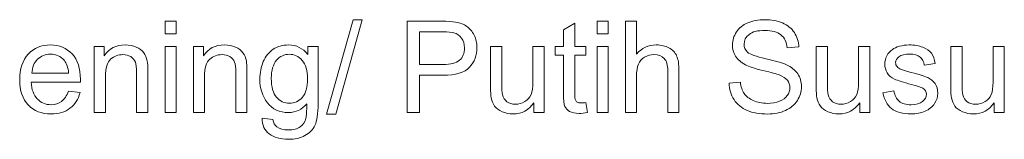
# Model space of a CAD drawing. Header units: centimetres. Extents: x -68 to 68, y -24 to 23.
# Tile 3 of 3: x 34.32 to 67.67, y 13.37 to 17.41. Entities that reach past the tile are written whole.
import ezdxf

# ---------------------------------------------------------------- set-up
doc = ezdxf.new("R2010")
doc.units = ezdxf.units.CM
doc.header["$MEASUREMENT"] = 0
doc.layers.add('VISIBLE', color=7, linetype='Continuous')

msp = doc.modelspace()

# ---------------------------------------------------------------- linework, layer by layer
at = {"layer": 'VISIBLE', "color": 250, "lineweight": 9}
for points, knots in [([(39.24346, 16.92995), (39.24346, 16.92995), (39.24346, 17.36139), (39.24346, 17.36139), (39.24346, 17.36139), (39.62313, 17.36139), (39.62313, 17.36139), (39.62313, 17.36139), (39.62313, 16.92995), (39.62313, 16.92995), (39.62313, 16.92995), (39.24346, 16.92995), (39.24346, 16.92995)], [0, 0, 0, 0, 0.25, 0.25, 0.25, 0.5, 0.5, 0.5, 0.75, 0.75, 0.75, 1, 1, 1, 1]), ([(44.7163, 14.2205), (44.7163, 14.2205), (45.61369, 17.41316), (45.61369, 17.41316), (45.61369, 17.41316), (45.91929, 17.41316), (45.91929, 17.41316), (45.91929, 17.41316), (45.02189, 14.2205), (45.02189, 14.2205), (45.02189, 14.2205), (44.7163, 14.2205), (44.7163, 14.2205)], [0, 0, 0, 0, 0.25, 0.25, 0.25, 0.5, 0.5, 0.5, 0.75, 0.75, 0.75, 1, 1, 1, 1]), ([(47.44588, 14.27227), (47.44588, 14.27227), (47.44588, 17.36139), (47.44588, 17.36139), (47.44588, 17.36139), (48.61221, 17.36139), (48.61221, 17.36139), (48.81714, 17.36139), (48.9739, 17.35132), (49.08248, 17.33191), (49.2342, 17.30674), (49.36148, 17.25856), (49.4643, 17.18809), (49.56713, 17.1169), (49.64982, 17.01767), (49.71238, 16.8904), (49.77494, 16.76312), (49.80586, 16.6229), (49.80586, 16.46974), (49.80586, 16.208), (49.72245, 15.98581), (49.55491, 15.8046), (49.38808, 15.62268), (49.08536, 15.53208), (48.64816, 15.53208), (48.64816, 15.53208), (47.85575, 15.53208), (47.85575, 15.53208), (47.85575, 15.53208), (47.85575, 14.27227), (47.85575, 14.27227), (47.85575, 14.27227), (47.44588, 14.27227), (47.44588, 14.27227)], [0, 0, 0, 0, 0.09090909, 0.09090909, 0.09090909, 0.18181818, 0.18181818, 0.18181818, 0.27272727, 0.27272727, 0.27272727, 0.36363636, 0.36363636, 0.36363636, 0.45454545, 0.45454545, 0.45454545, 0.54545455, 0.54545455, 0.54545455, 0.63636364, 0.63636364, 0.63636364, 0.72727273, 0.72727273, 0.72727273, 0.81818182, 0.81818182, 0.81818182, 0.90909091, 0.90909091, 0.90909091, 1, 1, 1, 1]), ([(53.87435, 16.92995), (53.87435, 16.92995), (53.87435, 17.36139), (53.87435, 17.36139), (53.87435, 17.36139), (54.25402, 17.36139), (54.25402, 17.36139), (54.25402, 17.36139), (54.25402, 16.92995), (54.25402, 16.92995), (54.25402, 16.92995), (53.87435, 16.92995), (53.87435, 16.92995)], [0, 0, 0, 0, 0.25, 0.25, 0.25, 0.5, 0.5, 0.5, 0.75, 0.75, 0.75, 1, 1, 1, 1]), ([(54.83287, 14.27227), (54.83287, 14.27227), (54.83287, 17.36139), (54.83287, 17.36139), (54.83287, 17.36139), (55.21254, 17.36139), (55.21254, 17.36139), (55.21254, 17.36139), (55.21254, 16.24971), (55.21254, 16.24971), (55.38871, 16.45608), (55.6109, 16.55891), (55.87983, 16.55891), (56.0445, 16.55891), (56.1876, 16.52655), (56.30984, 16.46111), (56.43136, 16.39568), (56.51837, 16.3058), (56.57086, 16.19074), (56.62335, 16.07569), (56.64924, 15.90815), (56.64924, 15.68955), (56.64924, 15.68955), (56.64924, 14.27227), (56.64924, 14.27227), (56.64924, 14.27227), (56.26957, 14.27227), (56.26957, 14.27227), (56.26957, 14.27227), (56.26957, 15.68812), (56.26957, 15.68812), (56.26957, 15.87723), (56.22858, 16.01529), (56.14733, 16.10158), (56.06535, 16.18787), (55.9503, 16.23101), (55.80074, 16.23101), (55.68928, 16.23101), (55.5843, 16.20225), (55.48579, 16.144), (55.38727, 16.08576), (55.31752, 16.00666), (55.2751, 15.90671), (55.23339, 15.80748), (55.21254, 15.67014), (55.21254, 15.49469), (55.21254, 15.49469), (55.21254, 14.27227), (55.21254, 14.27227), (55.21254, 14.27227), (54.83287, 14.27227), (54.83287, 14.27227)], [0, 0, 0, 0, 0.05882353, 0.05882353, 0.05882353, 0.11764706, 0.11764706, 0.11764706, 0.17647059, 0.17647059, 0.17647059, 0.23529412, 0.23529412, 0.23529412, 0.29411765, 0.29411765, 0.29411765, 0.35294118, 0.35294118, 0.35294118, 0.41176471, 0.41176471, 0.41176471, 0.47058824, 0.47058824, 0.47058824, 0.52941176, 0.52941176, 0.52941176, 0.58823529, 0.58823529, 0.58823529, 0.64705882, 0.64705882, 0.64705882, 0.70588235, 0.70588235, 0.70588235, 0.76470588, 0.76470588, 0.76470588, 0.82352941, 0.82352941, 0.82352941, 0.88235294, 0.88235294, 0.88235294, 0.94117647, 0.94117647, 0.94117647, 1, 1, 1, 1]), ([(58.3448, 15.26458), (58.3448, 15.26458), (58.72879, 15.2991), (58.72879, 15.2991), (58.74676, 15.14378), (58.78919, 15.01651), (58.85606, 14.91656), (58.92293, 14.81732), (59.02648, 14.73679), (59.1667, 14.67495), (59.30692, 14.61383), (59.46511, 14.58291), (59.64056, 14.58291), (59.7966, 14.58291), (59.93394, 14.60592), (60.05331, 14.65266), (60.17267, 14.6994), (60.26112, 14.76339), (60.31936, 14.84465), (60.37761, 14.9259), (60.40709, 15.01435), (60.40709, 15.10927), (60.40709, 15.20562), (60.37905, 15.28975), (60.32296, 15.36238), (60.26687, 15.43428), (60.17411, 15.49469), (60.04468, 15.5443), (59.96199, 15.57594), (59.77863, 15.62628), (59.49459, 15.69459), (59.21056, 15.7629), (59.0121, 15.8269), (58.89849, 15.8873), (58.75108, 15.96496), (58.64178, 16.06131), (58.56987, 16.17564), (58.49725, 16.28998), (58.46129, 16.41869), (58.46129, 16.56035), (58.46129, 16.7171), (58.50587, 16.86307), (58.59432, 16.99826), (58.68276, 17.13416), (58.81148, 17.23699), (58.9819, 17.30746), (59.1516, 17.37793), (59.34071, 17.41316), (59.54852, 17.41316), (59.77719, 17.41316), (59.97925, 17.37649), (60.15398, 17.30242), (60.32871, 17.22908), (60.46318, 17.1205), (60.55738, 16.97669), (60.65157, 16.83359), (60.70191, 16.67108), (60.7091, 16.48988), (60.7091, 16.48988), (60.31649, 16.45968), (60.31649, 16.45968), (60.29564, 16.65454), (60.22445, 16.80195), (60.10292, 16.90118), (59.9814, 17.00113), (59.80164, 17.05075), (59.56434, 17.05075), (59.31698, 17.05075), (59.1365, 17.00545), (59.0236, 16.91485), (58.91071, 16.82424), (58.8539, 16.71495), (58.8539, 16.58695), (58.8539, 16.47621), (58.89417, 16.38489), (58.97399, 16.31299), (59.05309, 16.2418), (59.25802, 16.16773), (59.59023, 16.09295), (59.92244, 16.01745), (60.15038, 15.95201), (60.27406, 15.89593), (60.45311, 15.81323), (60.58614, 15.70897), (60.67171, 15.58169), (60.75728, 15.45514), (60.7997, 15.30917), (60.7997, 15.14378), (60.7997, 14.97911), (60.75296, 14.82523), (60.65876, 14.67998), (60.56457, 14.53473), (60.4301, 14.42184), (60.25393, 14.3413), (60.07776, 14.26076), (59.88001, 14.2205), (59.65926, 14.2205), (59.38026, 14.2205), (59.14656, 14.26148), (58.95817, 14.34274), (58.76905, 14.42399), (58.62164, 14.54624), (58.5145, 14.71018), (58.40664, 14.87341), (58.35056, 15.05821), (58.3448, 15.26458)], [0, 0, 0, 0, 0.02857143, 0.02857143, 0.02857143, 0.05714286, 0.05714286, 0.05714286, 0.08571429, 0.08571429, 0.08571429, 0.11428571, 0.11428571, 0.11428571, 0.14285714, 0.14285714, 0.14285714, 0.17142857, 0.17142857, 0.17142857, 0.2, 0.2, 0.2, 0.22857143, 0.22857143, 0.22857143, 0.25714286, 0.25714286, 0.25714286, 0.28571429, 0.28571429, 0.28571429, 0.31428571, 0.31428571, 0.31428571, 0.34285714, 0.34285714, 0.34285714, 0.37142857, 0.37142857, 0.37142857, 0.4, 0.4, 0.4, 0.42857143, 0.42857143, 0.42857143, 0.45714286, 0.45714286, 0.45714286, 0.48571429, 0.48571429, 0.48571429, 0.51428571, 0.51428571, 0.51428571, 0.54285714, 0.54285714, 0.54285714, 0.57142857, 0.57142857, 0.57142857, 0.6, 0.6, 0.6, 0.62857143, 0.62857143, 0.62857143, 0.65714286, 0.65714286, 0.65714286, 0.68571429, 0.68571429, 0.68571429, 0.71428571, 0.71428571, 0.71428571, 0.74285714, 0.74285714, 0.74285714, 0.77142857, 0.77142857, 0.77142857, 0.8, 0.8, 0.8, 0.82857143, 0.82857143, 0.82857143, 0.85714286, 0.85714286, 0.85714286, 0.88571429, 0.88571429, 0.88571429, 0.91428571, 0.91428571, 0.91428571, 0.94285714, 0.94285714, 0.94285714, 0.97142857, 0.97142857, 0.97142857, 1, 1, 1, 1]), ([(53.49971, 14.61095), (53.49971, 14.61095), (53.55149, 14.27587), (53.55149, 14.27587), (53.44506, 14.25357), (53.34943, 14.24207), (53.26602, 14.24207), (53.12867, 14.24207), (53.02225, 14.26364), (52.94603, 14.3075), (52.87053, 14.35137), (52.81732, 14.40817), (52.7864, 14.47936), (52.75548, 14.55055), (52.74038, 14.70012), (52.74038, 14.92806), (52.74038, 14.92806), (52.74038, 16.21807), (52.74038, 16.21807), (52.74038, 16.21807), (52.45994, 16.21807), (52.45994, 16.21807), (52.45994, 16.21807), (52.45994, 16.51145), (52.45994, 16.51145), (52.45994, 16.51145), (52.74038, 16.51145), (52.74038, 16.51145), (52.74038, 16.51145), (52.74038, 17.06513), (52.74038, 17.06513), (52.74038, 17.06513), (53.12005, 17.29308), (53.12005, 17.29308), (53.12005, 17.29308), (53.12005, 16.51145), (53.12005, 16.51145), (53.12005, 16.51145), (53.49971, 16.51145), (53.49971, 16.51145), (53.49971, 16.51145), (53.49971, 16.21807), (53.49971, 16.21807), (53.49971, 16.21807), (53.12005, 16.21807), (53.12005, 16.21807), (53.12005, 16.21807), (53.12005, 14.90649), (53.12005, 14.90649), (53.12005, 14.79791), (53.12652, 14.72816), (53.14018, 14.69724), (53.15312, 14.66632), (53.17469, 14.64187), (53.2049, 14.62318), (53.2351, 14.6052), (53.27824, 14.59585), (53.33433, 14.59585), (53.37603, 14.59585), (53.4314, 14.60088), (53.49971, 14.61095)], [0, 0, 0, 0, 0.05, 0.05, 0.05, 0.1, 0.1, 0.1, 0.15, 0.15, 0.15, 0.2, 0.2, 0.2, 0.25, 0.25, 0.25, 0.3, 0.3, 0.3, 0.35, 0.35, 0.35, 0.4, 0.4, 0.4, 0.45, 0.45, 0.45, 0.5, 0.5, 0.5, 0.55, 0.55, 0.55, 0.6, 0.6, 0.6, 0.65, 0.65, 0.65, 0.7, 0.7, 0.7, 0.75, 0.75, 0.75, 0.8, 0.8, 0.8, 0.85, 0.85, 0.85, 0.9, 0.9, 0.9, 0.95, 0.95, 0.95, 1, 1, 1, 1]), ([(47.85575, 15.89449), (47.85575, 15.89449), (48.65391, 15.89449), (48.65391, 15.89449), (48.91853, 15.89449), (49.10549, 15.94338), (49.21694, 16.0419), (49.32768, 16.14041), (49.38305, 16.27847), (49.38305, 16.45752), (49.38305, 16.58623), (49.35069, 16.69697), (49.28526, 16.78901), (49.21982, 16.88105), (49.13353, 16.94217), (49.02711, 16.97165), (48.95808, 16.98963), (48.83081, 16.99898), (48.64601, 16.99898), (48.64601, 16.99898), (47.85575, 16.99898), (47.85575, 16.99898), (47.85575, 16.99898), (47.85575, 15.89449), (47.85575, 15.89449)], [0, 0, 0, 0, 0.125, 0.125, 0.125, 0.25, 0.25, 0.25, 0.375, 0.375, 0.375, 0.5, 0.5, 0.5, 0.625, 0.625, 0.625, 0.75, 0.75, 0.75, 0.875, 0.875, 0.875, 1, 1, 1, 1]), ([(35.9717, 14.99709), (35.9717, 14.99709), (36.36431, 14.94532), (36.36431, 14.94532), (36.30319, 14.71737), (36.18886, 14.53976), (36.02204, 14.41393), (35.85521, 14.28809), (35.64237, 14.22481), (35.38279, 14.22481), (35.05633, 14.22481), (34.79746, 14.32548), (34.60619, 14.52682), (34.41492, 14.72744), (34.31928, 15.01003), (34.31928, 15.37316), (34.31928, 15.74852), (34.41564, 16.04046), (34.60907, 16.24755), (34.8025, 16.45536), (35.05345, 16.55891), (35.36193, 16.55891), (35.66035, 16.55891), (35.90411, 16.45752), (36.09322, 16.25402), (36.28234, 16.05053), (36.37726, 15.76434), (36.37726, 15.39545), (36.37726, 15.37316), (36.37654, 15.33937), (36.3751, 15.29479), (36.3751, 15.29479), (34.70758, 15.29479), (34.70758, 15.29479), (34.72196, 15.04958), (34.79099, 14.86119), (34.91611, 14.73104), (35.04051, 14.60088), (35.19655, 14.53545), (35.38279, 14.53545), (35.52157, 14.53545), (35.64021, 14.57212), (35.73801, 14.64547), (35.83652, 14.71881), (35.91418, 14.83602), (35.9717, 14.99709)], [0, 0, 0, 0, 0.06666667, 0.06666667, 0.06666667, 0.13333333, 0.13333333, 0.13333333, 0.2, 0.2, 0.2, 0.26666667, 0.26666667, 0.26666667, 0.33333333, 0.33333333, 0.33333333, 0.4, 0.4, 0.4, 0.46666667, 0.46666667, 0.46666667, 0.53333333, 0.53333333, 0.53333333, 0.6, 0.6, 0.6, 0.66666667, 0.66666667, 0.66666667, 0.73333333, 0.73333333, 0.73333333, 0.8, 0.8, 0.8, 0.86666667, 0.86666667, 0.86666667, 0.93333333, 0.93333333, 0.93333333, 1, 1, 1, 1]), ([(36.84393, 14.27227), (36.84393, 14.27227), (36.84393, 16.51145), (36.84393, 16.51145), (36.84393, 16.51145), (37.18477, 16.51145), (37.18477, 16.51145), (37.18477, 16.51145), (37.18477, 16.19362), (37.18477, 16.19362), (37.34872, 16.43738), (37.58601, 16.55891), (37.89593, 16.55891), (38.03111, 16.55891), (38.15479, 16.53446), (38.26769, 16.48628), (38.38058, 16.4381), (38.46543, 16.37411), (38.52152, 16.29573), (38.5776, 16.21735), (38.61715, 16.12387), (38.63944, 16.01601), (38.65311, 15.94554), (38.6603, 15.82258), (38.6603, 15.64713), (38.6603, 15.64713), (38.6603, 14.27227), (38.6603, 14.27227), (38.6603, 14.27227), (38.28063, 14.27227), (38.28063, 14.27227), (38.28063, 14.27227), (38.28063, 15.63275), (38.28063, 15.63275), (38.28063, 15.78735), (38.26625, 15.90312), (38.23677, 15.97934), (38.20728, 16.05556), (38.15479, 16.11668), (38.08001, 16.1627), (38.00523, 16.208), (37.91678, 16.23101), (37.81611, 16.23101), (37.65504, 16.23101), (37.51626, 16.17996), (37.39905, 16.07713), (37.28184, 15.97502), (37.2236, 15.78016), (37.2236, 15.49397), (37.2236, 15.49397), (37.2236, 14.27227), (37.2236, 14.27227), (37.2236, 14.27227), (36.84393, 14.27227), (36.84393, 14.27227)], [0, 0, 0, 0, 0.05555556, 0.05555556, 0.05555556, 0.11111111, 0.11111111, 0.11111111, 0.16666667, 0.16666667, 0.16666667, 0.22222222, 0.22222222, 0.22222222, 0.27777778, 0.27777778, 0.27777778, 0.33333333, 0.33333333, 0.33333333, 0.38888889, 0.38888889, 0.38888889, 0.44444444, 0.44444444, 0.44444444, 0.5, 0.5, 0.5, 0.55555556, 0.55555556, 0.55555556, 0.61111111, 0.61111111, 0.61111111, 0.66666667, 0.66666667, 0.66666667, 0.72222222, 0.72222222, 0.72222222, 0.77777778, 0.77777778, 0.77777778, 0.83333333, 0.83333333, 0.83333333, 0.88888889, 0.88888889, 0.88888889, 0.94444444, 0.94444444, 0.94444444, 1, 1, 1, 1]), ([(39.24346, 14.27227), (39.24346, 14.27227), (39.24346, 16.51145), (39.24346, 16.51145), (39.24346, 16.51145), (39.62313, 16.51145), (39.62313, 16.51145), (39.62313, 16.51145), (39.62313, 14.27227), (39.62313, 14.27227), (39.62313, 14.27227), (39.24346, 14.27227), (39.24346, 14.27227)], [0, 0, 0, 0, 0.25, 0.25, 0.25, 0.5, 0.5, 0.5, 0.75, 0.75, 0.75, 1, 1, 1, 1]), ([(40.20198, 14.27227), (40.20198, 14.27227), (40.20198, 16.51145), (40.20198, 16.51145), (40.20198, 16.51145), (40.54282, 16.51145), (40.54282, 16.51145), (40.54282, 16.51145), (40.54282, 16.19362), (40.54282, 16.19362), (40.70677, 16.43738), (40.94406, 16.55891), (41.25398, 16.55891), (41.38916, 16.55891), (41.51284, 16.53446), (41.62574, 16.48628), (41.73863, 16.4381), (41.82348, 16.37411), (41.87957, 16.29573), (41.93565, 16.21735), (41.9752, 16.12387), (41.99749, 16.01601), (42.01116, 15.94554), (42.01835, 15.82258), (42.01835, 15.64713), (42.01835, 15.64713), (42.01835, 14.27227), (42.01835, 14.27227), (42.01835, 14.27227), (41.63868, 14.27227), (41.63868, 14.27227), (41.63868, 14.27227), (41.63868, 15.63275), (41.63868, 15.63275), (41.63868, 15.78735), (41.6243, 15.90312), (41.59482, 15.97934), (41.56533, 16.05556), (41.51284, 16.11668), (41.43806, 16.1627), (41.36328, 16.208), (41.27483, 16.23101), (41.17416, 16.23101), (41.01309, 16.23101), (40.87431, 16.17996), (40.7571, 16.07713), (40.63989, 15.97502), (40.58165, 15.78016), (40.58165, 15.49397), (40.58165, 15.49397), (40.58165, 14.27227), (40.58165, 14.27227), (40.58165, 14.27227), (40.20198, 14.27227), (40.20198, 14.27227)], [0, 0, 0, 0, 0.05555556, 0.05555556, 0.05555556, 0.11111111, 0.11111111, 0.11111111, 0.16666667, 0.16666667, 0.16666667, 0.22222222, 0.22222222, 0.22222222, 0.27777778, 0.27777778, 0.27777778, 0.33333333, 0.33333333, 0.33333333, 0.38888889, 0.38888889, 0.38888889, 0.44444444, 0.44444444, 0.44444444, 0.5, 0.5, 0.5, 0.55555556, 0.55555556, 0.55555556, 0.61111111, 0.61111111, 0.61111111, 0.66666667, 0.66666667, 0.66666667, 0.72222222, 0.72222222, 0.72222222, 0.77777778, 0.77777778, 0.77777778, 0.83333333, 0.83333333, 0.83333333, 0.88888889, 0.88888889, 0.88888889, 0.94444444, 0.94444444, 0.94444444, 1, 1, 1, 1]), ([(42.53176, 14.08675), (42.53176, 14.08675), (42.8985, 14.03498), (42.8985, 14.03498), (42.91359, 13.92136), (42.95673, 13.83867), (43.0272, 13.78618), (43.1214, 13.71643), (43.25011, 13.6812), (43.41334, 13.6812), (43.58879, 13.6812), (43.7247, 13.71643), (43.82033, 13.78618), (43.91597, 13.85593), (43.98068, 13.95444), (44.01449, 14.08028), (44.0339, 14.15722), (44.04324, 14.31901), (44.0418, 14.56565), (43.8757, 14.37006), (43.66933, 14.27227), (43.42197, 14.27227), (43.11421, 14.27227), (42.87548, 14.38301), (42.70721, 14.6052), (42.53823, 14.82667), (42.4541, 15.09273), (42.4541, 15.40265), (42.4541, 15.61621), (42.49293, 15.81323), (42.56988, 15.99372), (42.64681, 16.17421), (42.75899, 16.31299), (42.90568, 16.4115), (43.05237, 16.51001), (43.22495, 16.55891), (43.42341, 16.55891), (43.6873, 16.55891), (43.90518, 16.45105), (44.07632, 16.23533), (44.07632, 16.23533), (44.07632, 16.51145), (44.07632, 16.51145), (44.07632, 16.51145), (44.42579, 16.51145), (44.42579, 16.51145), (44.42579, 16.51145), (44.42579, 14.57787), (44.42579, 14.57787), (44.42579, 14.22913), (44.39055, 13.98249), (44.31938, 13.83723), (44.24891, 13.69198), (44.136, 13.57693), (43.98284, 13.4928), (43.82896, 13.40867), (43.63985, 13.36624), (43.4155, 13.36624), (43.14872, 13.36624), (42.93372, 13.42593), (42.76977, 13.54601), (42.60511, 13.66538), (42.52601, 13.84586), (42.53176, 14.08675)], [0, 0, 0, 0, 0.04761905, 0.04761905, 0.04761905, 0.0952381, 0.0952381, 0.0952381, 0.14285714, 0.14285714, 0.14285714, 0.19047619, 0.19047619, 0.19047619, 0.23809524, 0.23809524, 0.23809524, 0.28571429, 0.28571429, 0.28571429, 0.33333333, 0.33333333, 0.33333333, 0.38095238, 0.38095238, 0.38095238, 0.42857143, 0.42857143, 0.42857143, 0.47619048, 0.47619048, 0.47619048, 0.52380952, 0.52380952, 0.52380952, 0.57142857, 0.57142857, 0.57142857, 0.61904762, 0.61904762, 0.61904762, 0.66666667, 0.66666667, 0.66666667, 0.71428571, 0.71428571, 0.71428571, 0.76190476, 0.76190476, 0.76190476, 0.80952381, 0.80952381, 0.80952381, 0.85714286, 0.85714286, 0.85714286, 0.9047619, 0.9047619, 0.9047619, 0.95238095, 0.95238095, 0.95238095, 1, 1, 1, 1]), ([(51.73872, 14.27227), (51.73872, 14.27227), (51.73872, 14.6052), (51.73872, 14.6052), (51.5647, 14.35137), (51.32885, 14.22481), (51.03043, 14.22481), (50.89884, 14.22481), (50.77588, 14.24998), (50.66155, 14.30031), (50.54722, 14.35137), (50.46237, 14.41465), (50.407, 14.49087), (50.35163, 14.56781), (50.3128, 14.66129), (50.29051, 14.77202), (50.27541, 14.84681), (50.2675, 14.96473), (50.2675, 15.1258), (50.2675, 15.1258), (50.2675, 16.51145), (50.2675, 16.51145), (50.2675, 16.51145), (50.64717, 16.51145), (50.64717, 16.51145), (50.64717, 16.51145), (50.64717, 15.27249), (50.64717, 15.27249), (50.64717, 15.07475), (50.65508, 14.941), (50.67018, 14.87269), (50.69391, 14.77274), (50.74424, 14.69508), (50.8219, 14.63828), (50.89884, 14.58147), (50.99376, 14.55271), (51.10737, 14.55271), (51.22099, 14.55271), (51.32741, 14.58147), (51.42664, 14.63971), (51.52587, 14.69796), (51.59634, 14.77778), (51.63805, 14.87773), (51.67903, 14.97768), (51.69989, 15.12365), (51.69989, 15.3142), (51.69989, 15.3142), (51.69989, 16.51145), (51.69989, 16.51145), (51.69989, 16.51145), (52.07955, 16.51145), (52.07955, 16.51145), (52.07955, 16.51145), (52.07955, 14.27227), (52.07955, 14.27227), (52.07955, 14.27227), (51.73872, 14.27227), (51.73872, 14.27227)], [0, 0, 0, 0, 0.05263158, 0.05263158, 0.05263158, 0.10526316, 0.10526316, 0.10526316, 0.15789474, 0.15789474, 0.15789474, 0.21052632, 0.21052632, 0.21052632, 0.26315789, 0.26315789, 0.26315789, 0.31578947, 0.31578947, 0.31578947, 0.36842105, 0.36842105, 0.36842105, 0.42105263, 0.42105263, 0.42105263, 0.47368421, 0.47368421, 0.47368421, 0.52631579, 0.52631579, 0.52631579, 0.57894737, 0.57894737, 0.57894737, 0.63157895, 0.63157895, 0.63157895, 0.68421053, 0.68421053, 0.68421053, 0.73684211, 0.73684211, 0.73684211, 0.78947368, 0.78947368, 0.78947368, 0.84210526, 0.84210526, 0.84210526, 0.89473684, 0.89473684, 0.89473684, 0.94736842, 0.94736842, 0.94736842, 1, 1, 1, 1]), ([(53.87435, 14.27227), (53.87435, 14.27227), (53.87435, 16.51145), (53.87435, 16.51145), (53.87435, 16.51145), (54.25402, 16.51145), (54.25402, 16.51145), (54.25402, 16.51145), (54.25402, 14.27227), (54.25402, 14.27227), (54.25402, 14.27227), (53.87435, 14.27227), (53.87435, 14.27227)], [0, 0, 0, 0, 0.25, 0.25, 0.25, 0.5, 0.5, 0.5, 0.75, 0.75, 0.75, 1, 1, 1, 1]), ([(62.77139, 14.27227), (62.77139, 14.27227), (62.77139, 14.6052), (62.77139, 14.6052), (62.59737, 14.35137), (62.36152, 14.22481), (62.0631, 14.22481), (61.93151, 14.22481), (61.80855, 14.24998), (61.69422, 14.30031), (61.57989, 14.35137), (61.49504, 14.41465), (61.43967, 14.49087), (61.3843, 14.56781), (61.34547, 14.66129), (61.32318, 14.77202), (61.30808, 14.84681), (61.30017, 14.96473), (61.30017, 15.1258), (61.30017, 15.1258), (61.30017, 16.51145), (61.30017, 16.51145), (61.30017, 16.51145), (61.67984, 16.51145), (61.67984, 16.51145), (61.67984, 16.51145), (61.67984, 15.27249), (61.67984, 15.27249), (61.67984, 15.07475), (61.68775, 14.941), (61.70285, 14.87269), (61.72658, 14.77274), (61.77691, 14.69508), (61.85457, 14.63828), (61.93151, 14.58147), (62.02643, 14.55271), (62.14004, 14.55271), (62.25366, 14.55271), (62.36008, 14.58147), (62.45931, 14.63971), (62.55854, 14.69796), (62.62901, 14.77778), (62.67072, 14.87773), (62.7117, 14.97768), (62.73256, 15.12365), (62.73256, 15.3142), (62.73256, 15.3142), (62.73256, 16.51145), (62.73256, 16.51145), (62.73256, 16.51145), (63.11222, 16.51145), (63.11222, 16.51145), (63.11222, 16.51145), (63.11222, 14.27227), (63.11222, 14.27227), (63.11222, 14.27227), (62.77139, 14.27227), (62.77139, 14.27227)], [0, 0, 0, 0, 0.05263158, 0.05263158, 0.05263158, 0.10526316, 0.10526316, 0.10526316, 0.15789474, 0.15789474, 0.15789474, 0.21052632, 0.21052632, 0.21052632, 0.26315789, 0.26315789, 0.26315789, 0.31578947, 0.31578947, 0.31578947, 0.36842105, 0.36842105, 0.36842105, 0.42105263, 0.42105263, 0.42105263, 0.47368421, 0.47368421, 0.47368421, 0.52631579, 0.52631579, 0.52631579, 0.57894737, 0.57894737, 0.57894737, 0.63157895, 0.63157895, 0.63157895, 0.68421053, 0.68421053, 0.68421053, 0.73684211, 0.73684211, 0.73684211, 0.78947368, 0.78947368, 0.78947368, 0.84210526, 0.84210526, 0.84210526, 0.89473684, 0.89473684, 0.89473684, 0.94736842, 0.94736842, 0.94736842, 1, 1, 1, 1]), ([(63.55733, 14.941), (63.55733, 14.941), (63.93268, 15.00141), (63.93268, 15.00141), (63.95353, 14.85112), (64.0125, 14.73607), (64.10885, 14.65553), (64.20521, 14.57572), (64.34039, 14.53545), (64.51297, 14.53545), (64.6877, 14.53545), (64.81713, 14.57068), (64.90198, 14.64187), (64.98612, 14.71234), (65.02854, 14.79575), (65.02854, 14.89139), (65.02854, 14.97696), (64.99043, 15.04455), (64.91493, 15.09345), (64.86172, 15.12724), (64.73228, 15.16967), (64.52663, 15.22216), (64.24907, 15.29191), (64.05708, 15.35231), (63.94922, 15.40336), (63.84208, 15.45514), (63.76082, 15.52561), (63.70545, 15.61621), (63.65009, 15.70609), (63.62204, 15.80604), (63.62204, 15.91534), (63.62204, 16.01529), (63.64505, 16.10733), (63.69035, 16.19218), (63.73637, 16.27703), (63.79821, 16.3475), (63.87659, 16.40359), (63.93556, 16.44673), (64.01609, 16.48341), (64.11748, 16.51361), (64.21959, 16.54381), (64.32817, 16.55891), (64.44466, 16.55891), (64.62011, 16.55891), (64.77399, 16.53374), (64.9063, 16.48269), (65.03933, 16.43235), (65.13712, 16.36332), (65.2004, 16.27703), (65.26296, 16.19003), (65.30682, 16.07426), (65.33055, 15.929), (65.33055, 15.929), (64.95951, 15.87723), (64.95951, 15.87723), (64.94297, 15.99372), (64.89407, 16.08504), (64.81354, 16.15048), (64.733, 16.21591), (64.61939, 16.24827), (64.47198, 16.24827), (64.29869, 16.24827), (64.17429, 16.21951), (64.10022, 16.16198), (64.02616, 16.10446), (63.98877, 16.03686), (63.98877, 15.95992), (63.98877, 15.91103), (64.00387, 15.86644), (64.03479, 15.8269), (64.06571, 15.78663), (64.11389, 15.75283), (64.18004, 15.72623), (64.21815, 15.71184), (64.32889, 15.67949), (64.51441, 15.62915), (64.7819, 15.55796), (64.96886, 15.499), (65.07528, 15.4537), (65.1817, 15.4084), (65.26511, 15.34152), (65.32552, 15.25524), (65.38664, 15.16823), (65.41684, 15.06037), (65.41684, 14.93094), (65.41684, 14.8051), (65.38016, 14.68645), (65.3061, 14.575), (65.23204, 14.46354), (65.12561, 14.37725), (64.98683, 14.31613), (64.84734, 14.25501), (64.68986, 14.22481), (64.51441, 14.22481), (64.2239, 14.22481), (64.00171, 14.28521), (63.84927, 14.4053), (63.69683, 14.5261), (63.59975, 14.70443), (63.55733, 14.941)], [0, 0, 0, 0, 0.03030303, 0.03030303, 0.03030303, 0.06060606, 0.06060606, 0.06060606, 0.09090909, 0.09090909, 0.09090909, 0.12121212, 0.12121212, 0.12121212, 0.15151515, 0.15151515, 0.15151515, 0.18181818, 0.18181818, 0.18181818, 0.21212121, 0.21212121, 0.21212121, 0.24242424, 0.24242424, 0.24242424, 0.27272727, 0.27272727, 0.27272727, 0.3030303, 0.3030303, 0.3030303, 0.33333333, 0.33333333, 0.33333333, 0.36363636, 0.36363636, 0.36363636, 0.39393939, 0.39393939, 0.39393939, 0.42424242, 0.42424242, 0.42424242, 0.45454545, 0.45454545, 0.45454545, 0.48484848, 0.48484848, 0.48484848, 0.51515152, 0.51515152, 0.51515152, 0.54545455, 0.54545455, 0.54545455, 0.57575758, 0.57575758, 0.57575758, 0.60606061, 0.60606061, 0.60606061, 0.63636364, 0.63636364, 0.63636364, 0.66666667, 0.66666667, 0.66666667, 0.6969697, 0.6969697, 0.6969697, 0.72727273, 0.72727273, 0.72727273, 0.75757576, 0.75757576, 0.75757576, 0.78787879, 0.78787879, 0.78787879, 0.81818182, 0.81818182, 0.81818182, 0.84848485, 0.84848485, 0.84848485, 0.87878788, 0.87878788, 0.87878788, 0.90909091, 0.90909091, 0.90909091, 0.93939394, 0.93939394, 0.93939394, 0.96969697, 0.96969697, 0.96969697, 1, 1, 1, 1]), ([(67.32813, 14.27227), (67.32813, 14.27227), (67.32813, 14.6052), (67.32813, 14.6052), (67.15411, 14.35137), (66.91826, 14.22481), (66.61984, 14.22481), (66.48825, 14.22481), (66.36529, 14.24998), (66.25096, 14.30031), (66.13663, 14.35137), (66.05178, 14.41465), (65.99641, 14.49087), (65.94104, 14.56781), (65.90221, 14.66129), (65.87992, 14.77202), (65.86482, 14.84681), (65.85691, 14.96473), (65.85691, 15.1258), (65.85691, 15.1258), (65.85691, 16.51145), (65.85691, 16.51145), (65.85691, 16.51145), (66.23658, 16.51145), (66.23658, 16.51145), (66.23658, 16.51145), (66.23658, 15.27249), (66.23658, 15.27249), (66.23658, 15.07475), (66.24449, 14.941), (66.25959, 14.87269), (66.28332, 14.77274), (66.33365, 14.69508), (66.41131, 14.63828), (66.48825, 14.58147), (66.58317, 14.55271), (66.69678, 14.55271), (66.8104, 14.55271), (66.91682, 14.58147), (67.01605, 14.63971), (67.11528, 14.69796), (67.18575, 14.77778), (67.22746, 14.87773), (67.26844, 14.97768), (67.2893, 15.12365), (67.2893, 15.3142), (67.2893, 15.3142), (67.2893, 16.51145), (67.2893, 16.51145), (67.2893, 16.51145), (67.66896, 16.51145), (67.66896, 16.51145), (67.66896, 16.51145), (67.66896, 14.27227), (67.66896, 14.27227), (67.66896, 14.27227), (67.32813, 14.27227), (67.32813, 14.27227)], [0, 0, 0, 0, 0.05263158, 0.05263158, 0.05263158, 0.10526316, 0.10526316, 0.10526316, 0.15789474, 0.15789474, 0.15789474, 0.21052632, 0.21052632, 0.21052632, 0.26315789, 0.26315789, 0.26315789, 0.31578947, 0.31578947, 0.31578947, 0.36842105, 0.36842105, 0.36842105, 0.42105263, 0.42105263, 0.42105263, 0.47368421, 0.47368421, 0.47368421, 0.52631579, 0.52631579, 0.52631579, 0.57894737, 0.57894737, 0.57894737, 0.63157895, 0.63157895, 0.63157895, 0.68421053, 0.68421053, 0.68421053, 0.73684211, 0.73684211, 0.73684211, 0.78947368, 0.78947368, 0.78947368, 0.84210526, 0.84210526, 0.84210526, 0.89473684, 0.89473684, 0.89473684, 0.94736842, 0.94736842, 0.94736842, 1, 1, 1, 1]), ([(34.72915, 15.60542), (34.72915, 15.60542), (35.97602, 15.60542), (35.97602, 15.60542), (35.95948, 15.79382), (35.9113, 15.93476), (35.83292, 16.02895), (35.71284, 16.17492), (35.55608, 16.24827), (35.36409, 16.24827), (35.19007, 16.24827), (35.0441, 16.19003), (34.92546, 16.07354), (34.80753, 15.95705), (34.7421, 15.80101), (34.72915, 15.60542)], [0, 0, 0, 0, 0.2, 0.2, 0.2, 0.4, 0.4, 0.4, 0.6, 0.6, 0.6, 0.8, 0.8, 0.8, 1, 1, 1, 1]), ([(42.8424, 15.42997), (42.8424, 15.13731), (42.90064, 14.92375), (43.01713, 14.78928), (43.13434, 14.65481), (43.28031, 14.58722), (43.45576, 14.58722), (43.6305, 14.58722), (43.77647, 14.6541), (43.89512, 14.78784), (44.01304, 14.92159), (44.07201, 15.13156), (44.07201, 15.41775), (44.07201, 15.69099), (44.01089, 15.89736), (43.88936, 16.03614), (43.76784, 16.17492), (43.62115, 16.24396), (43.45001, 16.24396), (43.28103, 16.24396), (43.13795, 16.17564), (43.01929, 16.03902), (42.90136, 15.9024), (42.8424, 15.69962), (42.8424, 15.42997)], [0, 0, 0, 0, 0.125, 0.125, 0.125, 0.25, 0.25, 0.25, 0.375, 0.375, 0.375, 0.5, 0.5, 0.5, 0.625, 0.625, 0.625, 0.75, 0.75, 0.75, 0.875, 0.875, 0.875, 1, 1, 1, 1])]:
    msp.add_open_spline(points, degree=3, knots=knots, dxfattribs=at)

doc.saveas('drawing.dxf')
